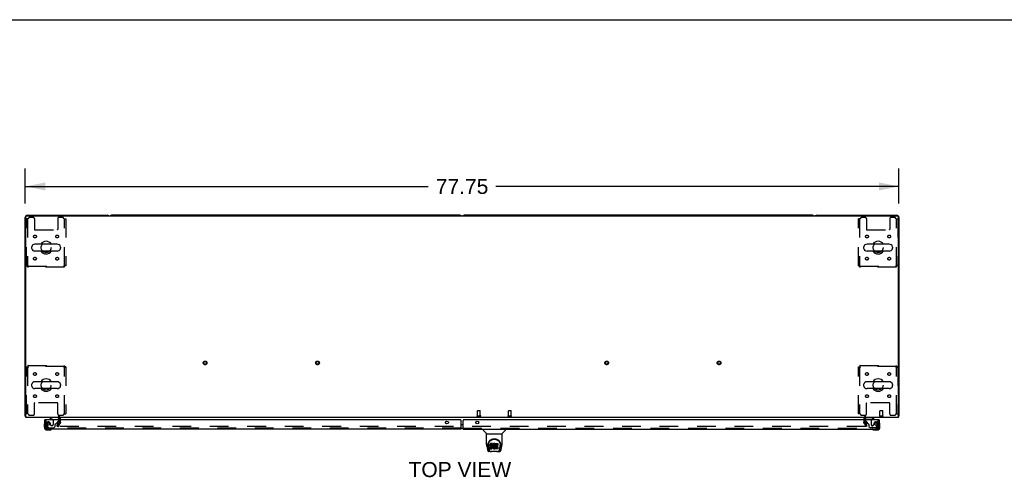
# Model space of a CAD drawing. Header units: inches. Extents: x 0 to 303, y 0 to 196.
# Tile 18 of 25: x 64 to 152, y 155 to 196. Entities that reach past the tile are written whole.
import ezdxf

# ---------------------------------------------------------------- set-up
doc = ezdxf.new("R2010")
doc.units = ezdxf.units.IN
doc.header["$LTSCALE"] = 16.67597
doc.header["$MEASUREMENT"] = 0
doc.linetypes.add('HIDDEN', pattern=[0.2, 0.1, -0.1])
doc.layers.get('0').update_dxf_attribs({"linetype": 'CONTINUOUS'})
for name, color, linetype in [('DEFAULT_2', 8, 'HIDDEN'), ('DIMENSIONS', 7, 'CONTINUOUS'), ('MASTER_DOOR_ASSEMBLY', 7, 'CONTINUOUS'), ('SLAVE_DOOR_ASSEMBLY', 7, 'CONTINUOUS')]:
    doc.layers.add(name, color=color, linetype=linetype)
doc.styles.get("Standard").update_dxf_attribs({"font": 'arial.ttf'})
doc.dimstyles.new('DIMSTYLE_1', dxfattribs={"dimtxt": 1.337645, "dimasz": 1.783526, "dimexe": 0.09, "dimexo": 0.07, "dimgap": 0.0375, "dimtad": 0, "dimtih": 1, "dimtoh": 1, "dimzin": 4, "dimdsep": 46, "dimtxsty": 'Standard', "dimblk": '_FILLED', "dimblk1": '_FILLED', "dimblk2": '_FILLED', "dimcen": 0.09, "dimadec": 3, "dimazin": 1, "dimtfac": 1, "dimtdec": 3, "dimtofl": 0, "dimtmove": 0, "dimatfit": 3, "dimldrblk": '_FILLED', "dimfxl": 0, "dimtolj": 1, "dimtzin": 4, "dimarcsym": 0})

# ---------------------------------------------------------------- blocks, each defined once
blk = doc.blocks.new('_FILLED')
at = {"color": 0, "linetype": 'ByBlock'}
blk.add_solid([(0, 0), (-1, 0.2), (-1, -0.2)], dxfattribs=at)
blk = doc.blocks.new('*D1')
at = {"layer": 'DIMENSIONS', "color": 2, "linetype": 'Continuous'}
for p, q in [((64.474, 179.819), (64.474, 182.939)), ((142.224, 179.819), (142.224, 182.939)), ((64.474, 181.334), (100.343, 181.334)), ((142.224, 181.334), (106.355, 181.334))]:
    blk.add_line(p, q, dxfattribs=at)
at = {"layer": 'DIMENSIONS', "color": 2, "linetype": 'Continuous', "xscale": 1.7835262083, "yscale": 1.7835262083, "zscale": 1.7835262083, "rotation": 180}
blk.add_blockref('_FILLED', (64.474, 181.334), dxfattribs=at)
at = {"layer": 'DIMENSIONS', "color": 2, "linetype": 'Continuous', "xscale": 1.7835262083, "yscale": 1.7835262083, "zscale": 1.7835262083}
blk.add_blockref('_FILLED', (142.224, 181.334), dxfattribs=at)
at = {"layer": 'DIMENSIONS', "color": 2, "linetype": 'Continuous', "insert": (103.349, 182.002), "char_height": 1.3376, "width": 4.6743, "attachment_point": 2, "line_spacing_factor": 0.9}
blk.add_mtext('77.75', dxfattribs=at)

msp = doc.modelspace()

# ---------------------------------------------------------------- linework, layer by layer
at = {"color": 7, "linetype": 'Continuous'}
for p, q in [((0, 196.188), (303.199, 196.188)), ((103.16, 178.759), (72.163, 178.759)), ((134.535, 178.759), (103.538, 178.759)), ((67.315, 176.19), (65.34, 176.19)), ((141.357, 176.19), (139.382, 176.19)), ((65.04, 175.928), (65.04, 175.841)), ((67.315, 175.578), (65.34, 175.578)), ((67.615, 175.928), (67.615, 175.841)), ((139.082, 175.928), (139.082, 175.841)), ((141.357, 175.578), (139.382, 175.578)), ((141.657, 175.928), (141.657, 175.841)), ((67.315, 163.94), (65.34, 163.94)), ((141.357, 163.94), (139.382, 163.94)), ((65.04, 163.678), (65.04, 163.591)), ((67.315, 163.328), (65.34, 163.328)), ((67.615, 163.678), (67.615, 163.591)), ((139.082, 163.678), (139.082, 163.591)), ((141.357, 163.328), (139.382, 163.328)), ((141.657, 163.678), (141.657, 163.591)), ((64.526, 160.863), (64.474, 160.863)), ((64.514, 160.831), (64.526, 160.84)), ((142.172, 160.863), (142.224, 160.863)), ((142.183, 160.831), (142.172, 160.84))]:
    msp.add_line(p, q, dxfattribs=at)
at = {"color": 3, "linetype": 'Continuous'}
for p, q in [((64.663, 178.759), (71.785, 178.759)), ((134.913, 178.759), (142.035, 178.759)), ((64.474, 160.863), (64.474, 178.57)), ((64.526, 160.759), (64.526, 178.647)), ((64.586, 178.707), (142.112, 178.707)), ((142.172, 160.759), (142.172, 178.647)), ((142.224, 178.57), (142.224, 160.863)), ((142.172, 160.759), (64.526, 160.759)), ((67.495, 160.555), (67.495, 160.674)), ((67.495, 160.355), (67.495, 160.437)), ((67.49, 160.339), (67.405, 160.191))]:
    msp.add_line(p, q, dxfattribs=at)
for points in [[(64.497, 160.844), (64.491, 160.847), (64.488, 160.848), (64.485, 160.85), (64.483, 160.851), (64.481, 160.853), (64.479, 160.854), (64.477, 160.856), (64.476, 160.857), (64.475, 160.859), (64.474, 160.861), (64.474, 160.862), (64.474, 160.863)], [(64.514, 160.831), (64.513, 160.833), (64.51, 160.835), (64.508, 160.837), (64.505, 160.839), (64.503, 160.841), (64.5, 160.842), (64.497, 160.844)], [(142.183, 160.831), (142.185, 160.833), (142.187, 160.835), (142.189, 160.837), (142.192, 160.839), (142.195, 160.841), (142.198, 160.842), (142.201, 160.844), (142.207, 160.847)], [(142.207, 160.847), (142.209, 160.848), (142.212, 160.85), (142.214, 160.851), (142.217, 160.853), (142.219, 160.854), (142.22, 160.856), (142.222, 160.857), (142.223, 160.859), (142.223, 160.861), (142.224, 160.862), (142.224, 160.863)]]:
    msp.add_lwpolyline(points, dxfattribs=at)
for centre, radius, start, end in [((64.663, 178.57), 0.189, 90, 180), ((71.785, 178.57), 0.189, 46.48703, 90), ((134.913, 178.57), 0.189, 90, 133.51297), ((142.035, 178.57), 0.189, 0, 90), ((64.586, 178.647), 0.06, 90, 180), ((142.112, 178.647), 0.06, 0, 90), ((64.663, 160.948), 0.189, 218.28062, 223.5127), ((67.41, 160.674), 0.085, 0, 90), ((67.462, 160.355), 0.033, 330, 360), ((139.288, 160.674), 0.085, 90, 180), ((142.035, 160.948), 0.189, 316.4873, 321.71938)]:
    msp.add_arc(centre, radius, start, end, dxfattribs=at)
at = {"color": 7, "linetype": 'Continuous'}
for centre, radius, start, end in [((72.163, 178.57), 0.189, 90, 133.4203), ((103.16, 178.57), 0.189, 46.5797, 90), ((103.538, 178.57), 0.189, 90, 133.4203), ((134.535, 178.57), 0.189, 46.5797, 90), ((65.34, 175.884), 0.306, 90, 164.36966), ((66.328, 175.884), 0.562, 32.95671, 147.04329), ((67.315, 175.884), 0.306, 15.63034, 90), ((139.382, 175.884), 0.306, 90, 164.36966), ((140.37, 175.884), 0.562, 32.95671, 147.04329), ((141.357, 175.884), 0.306, 15.63034, 90), ((65.184, 175.928), 0.144, 164.36966, 180), ((65.184, 175.841), 0.144, 180, 195.63034), ((65.34, 175.884), 0.306, 195.63034, 270), ((66.328, 175.884), 0.562, 212.95602, 327.04398), ((67.315, 175.884), 0.306, 270, 344.36966), ((67.471, 175.928), 0.144, 0, 15.63034), ((67.471, 175.841), 0.144, 344.36966, 360), ((139.226, 175.928), 0.144, 164.36966, 180), ((139.226, 175.841), 0.144, 180, 195.63034), ((139.382, 175.884), 0.306, 195.63034, 270), ((140.37, 175.884), 0.562, 212.95602, 327.04398), ((141.357, 175.884), 0.306, 270, 344.36966), ((141.513, 175.928), 0.144, 0, 15.63034), ((141.513, 175.841), 0.144, 344.36966, 360), ((65.34, 163.634), 0.306, 90, 164.36966), ((66.328, 163.634), 0.562, 32.95671, 147.04329), ((67.315, 163.634), 0.306, 15.63034, 90), ((139.382, 163.634), 0.306, 90, 164.36966), ((140.37, 163.634), 0.562, 32.95671, 147.04329), ((141.357, 163.634), 0.306, 15.63034, 90), ((65.184, 163.678), 0.144, 164.36966, 180), ((65.184, 163.591), 0.144, 180, 195.63034), ((65.34, 163.634), 0.306, 195.63034, 270), ((66.328, 163.634), 0.562, 212.95602, 327.04398), ((67.315, 163.634), 0.306, 270, 344.36966), ((67.471, 163.678), 0.144, 0, 15.63034), ((67.471, 163.591), 0.144, 344.36966, 360), ((139.226, 163.678), 0.144, 164.36966, 180), ((139.226, 163.591), 0.144, 180, 195.63034), ((139.382, 163.634), 0.306, 195.63034, 270), ((140.37, 163.634), 0.562, 212.95602, 327.04398), ((141.357, 163.634), 0.306, 270, 344.36966), ((141.513, 163.678), 0.144, 0, 15.63034), ((141.513, 163.591), 0.144, 344.36966, 360), ((67.462, 160.355), 0.137, 354.36719, 356.25)]:
    msp.add_arc(centre, radius, start, end, dxfattribs=at)
at = {"layer": 'DEFAULT_2', "color": 8, "linetype": 'HIDDEN'}
for p, q in [((64.578, 174.268), (64.578, 178.447)), ((64.745, 178.447), (64.578, 178.447)), ((64.682, 178.447), (64.682, 174.268)), ((65.171, 178.572), (64.87, 178.572)), ((65.296, 178.447), (65.296, 177.502)), ((67.359, 178.447), (67.359, 177.502)), ((67.786, 178.572), (67.484, 178.572)), ((67.911, 178.447), (68.078, 178.447)), ((67.974, 174.268), (67.974, 178.447)), ((68.078, 178.447), (68.078, 174.268)), ((138.787, 178.447), (138.62, 178.447)), ((138.62, 174.268), (138.62, 178.447)), ((138.724, 178.447), (138.724, 174.268)), ((139.213, 178.572), (138.912, 178.572)), ((139.338, 178.447), (139.338, 177.502)), ((141.401, 178.447), (141.401, 177.502)), ((141.828, 178.572), (141.526, 178.572)), ((141.953, 178.447), (142.12, 178.447)), ((142.016, 174.268), (142.016, 178.447)), ((142.12, 178.447), (142.12, 174.268)), ((65.326, 177.472), (67.329, 177.472)), ((139.368, 177.472), (141.371, 177.472)), ((64.578, 174.268), (64.682, 174.268)), ((64.745, 174.301), (64.708, 174.297)), ((64.712, 174.134), (64.712, 174.238)), ((64.712, 174.238), (67.944, 174.238)), ((67.944, 174.134), (64.712, 174.134)), ((64.745, 174.301), (64.731, 174.297)), ((67.911, 174.301), (67.915, 174.264)), ((67.911, 174.301), (67.915, 174.287)), ((67.944, 174.134), (67.944, 174.238)), ((68.078, 174.268), (67.974, 174.268)), ((138.62, 174.268), (138.724, 174.268)), ((138.787, 174.301), (138.75, 174.297)), ((138.754, 174.238), (141.986, 174.238)), ((138.754, 174.134), (138.754, 174.238)), ((141.986, 174.134), (138.754, 174.134)), ((138.787, 174.301), (138.773, 174.297)), ((141.953, 174.301), (141.957, 174.287)), ((141.953, 174.301), (141.957, 174.264)), ((141.986, 174.134), (141.986, 174.238)), ((142.12, 174.268), (142.016, 174.268)), ((64.578, 161.072), (64.578, 165.25)), ((64.578, 165.25), (64.682, 165.25)), ((64.682, 165.25), (64.682, 161.072)), ((64.712, 165.384), (64.712, 165.28)), ((64.712, 165.384), (67.944, 165.384)), ((67.944, 165.28), (64.712, 165.28)), ((64.745, 165.217), (64.74, 165.255)), ((64.745, 165.217), (64.74, 165.231)), ((67.911, 165.217), (67.925, 165.222)), ((67.911, 165.217), (67.948, 165.222)), ((67.944, 165.384), (67.944, 165.28)), ((67.974, 161.072), (67.974, 165.25)), ((68.078, 165.25), (67.974, 165.25)), ((68.078, 165.25), (68.078, 161.072)), ((138.62, 165.25), (138.724, 165.25)), ((138.62, 161.072), (138.62, 165.25)), ((138.724, 165.25), (138.724, 161.072)), ((138.754, 165.384), (141.986, 165.384)), ((138.754, 165.384), (138.754, 165.28)), ((141.986, 165.28), (138.754, 165.28)), ((138.787, 165.217), (138.782, 165.255)), ((138.787, 165.217), (138.782, 165.231)), ((141.953, 165.217), (141.99, 165.222)), ((141.953, 165.217), (141.967, 165.222)), ((141.986, 165.384), (141.986, 165.28)), ((142.12, 165.25), (142.016, 165.25)), ((142.016, 161.072), (142.016, 165.25)), ((142.12, 165.25), (142.12, 161.072)), ((65.296, 161.072), (65.296, 162.017)), ((67.329, 162.047), (65.326, 162.047)), ((67.359, 161.072), (67.359, 162.017)), ((104.714, 160.906), (104.714, 161.353)), ((104.724, 161.363), (104.952, 161.363)), ((104.962, 160.906), (104.962, 161.353)), ((107.464, 160.906), (107.464, 161.353)), ((107.474, 161.363), (107.702, 161.363)), ((107.712, 160.906), (107.712, 161.353)), ((139.338, 161.072), (139.338, 162.017)), ((141.371, 162.047), (139.368, 162.047)), ((140.537, 160.906), (140.537, 161.353)), ((140.547, 161.363), (140.775, 161.363)), ((140.785, 160.906), (140.785, 161.353)), ((141.401, 161.072), (141.401, 162.017)), ((64.745, 161.072), (64.578, 161.072)), ((64.87, 160.947), (65.171, 160.947)), ((67.484, 160.947), (67.786, 160.947)), ((67.495, 160.437), (67.495, 160.555)), ((67.599, 160.355), (67.599, 160.674)), ((67.911, 161.072), (68.078, 161.072)), ((104.696, 160.906), (104.98, 160.906)), ((104.696, 160.863), (104.98, 160.863)), ((107.446, 160.906), (107.73, 160.906)), ((107.446, 160.863), (107.73, 160.863)), ((138.787, 161.072), (138.62, 161.072)), ((138.912, 160.947), (139.213, 160.947)), ((139.099, 160.674), (139.099, 160.355)), ((139.203, 160.674), (139.203, 160.355)), ((140.519, 160.906), (140.803, 160.906)), ((140.519, 160.863), (140.803, 160.863)), ((141.526, 160.947), (141.828, 160.947)), ((141.953, 161.072), (142.12, 161.072)), ((67.294, 159.999), (67.405, 160.191)), ((67.294, 159.999), (67.384, 159.947)), ((67.58, 160.287), (67.384, 159.947)), ((139.267, 159.947), (67.43, 159.947)), ((139.313, 159.947), (139.117, 160.287)), ((139.403, 159.999), (139.207, 160.339)), ((139.403, 159.999), (139.313, 159.947))]:
    msp.add_line(p, q, dxfattribs=at)
for points in [[(64.708, 174.297), (64.69, 174.294), (64.672, 174.292), (64.656, 174.29), (64.641, 174.287), (64.627, 174.285), (64.614, 174.283), (64.603, 174.28), (64.594, 174.278), (64.587, 174.276), (64.582, 174.273), (64.579, 174.271), (64.578, 174.268)], [(64.731, 174.297), (64.724, 174.294), (64.717, 174.292), (64.711, 174.29), (64.705, 174.287), (64.7, 174.285), (64.695, 174.283), (64.691, 174.28), (64.688, 174.278), (64.685, 174.276), (64.683, 174.273), (64.682, 174.271), (64.682, 174.268)], [(64.712, 174.134), (64.714, 174.136), (64.716, 174.139), (64.719, 174.144), (64.721, 174.151), (64.723, 174.16), (64.726, 174.171), (64.728, 174.183), (64.731, 174.197), (64.733, 174.213), (64.735, 174.229), (64.738, 174.246), (64.74, 174.264), (64.745, 174.301)], [(64.712, 174.238), (64.714, 174.239), (64.716, 174.24), (64.719, 174.242), (64.721, 174.245), (64.723, 174.248), (64.726, 174.252), (64.728, 174.257), (64.731, 174.262), (64.733, 174.268), (64.735, 174.274), (64.738, 174.281), (64.74, 174.287), (64.745, 174.301)], [(67.974, 174.268), (67.973, 174.271), (67.972, 174.273), (67.97, 174.276), (67.967, 174.278), (67.964, 174.28), (67.96, 174.283), (67.955, 174.285), (67.95, 174.287), (67.944, 174.29), (67.938, 174.292), (67.932, 174.294), (67.925, 174.297), (67.911, 174.301)], [(68.078, 174.268), (68.077, 174.271), (68.074, 174.273), (68.068, 174.276), (68.061, 174.278), (68.052, 174.28), (68.041, 174.283), (68.029, 174.285), (68.015, 174.287), (68, 174.29), (67.983, 174.292), (67.966, 174.294), (67.948, 174.297), (67.911, 174.301)], [(67.915, 174.287), (67.918, 174.281), (67.92, 174.274), (67.922, 174.268), (67.925, 174.262), (67.927, 174.257), (67.93, 174.252), (67.932, 174.248), (67.934, 174.245), (67.937, 174.242), (67.939, 174.24), (67.941, 174.239), (67.944, 174.238)], [(67.915, 174.264), (67.918, 174.246), (67.92, 174.229), (67.922, 174.213), (67.925, 174.197), (67.927, 174.183), (67.93, 174.171), (67.932, 174.16), (67.934, 174.151), (67.937, 174.144), (67.939, 174.139), (67.941, 174.136), (67.944, 174.134)], [(138.75, 174.297), (138.732, 174.294), (138.714, 174.292), (138.698, 174.29), (138.683, 174.287), (138.669, 174.285), (138.656, 174.283), (138.645, 174.28), (138.636, 174.278), (138.629, 174.276), (138.624, 174.273), (138.621, 174.271), (138.62, 174.268)], [(138.773, 174.297), (138.766, 174.294), (138.759, 174.292), (138.753, 174.29), (138.747, 174.287), (138.742, 174.285), (138.737, 174.283), (138.733, 174.28), (138.73, 174.278), (138.727, 174.276), (138.725, 174.273), (138.724, 174.271), (138.724, 174.268)], [(138.754, 174.238), (138.756, 174.239), (138.758, 174.24), (138.761, 174.242), (138.763, 174.245), (138.765, 174.248), (138.768, 174.252), (138.77, 174.257), (138.773, 174.262), (138.775, 174.268), (138.777, 174.274), (138.78, 174.281), (138.782, 174.287), (138.787, 174.301)], [(138.754, 174.134), (138.756, 174.136), (138.758, 174.139), (138.761, 174.144), (138.763, 174.151), (138.765, 174.16), (138.768, 174.171), (138.77, 174.183), (138.773, 174.197), (138.775, 174.213), (138.777, 174.229), (138.78, 174.246), (138.782, 174.264), (138.787, 174.301)], [(142.12, 174.268), (142.119, 174.271), (142.116, 174.273), (142.11, 174.276), (142.103, 174.278), (142.094, 174.28), (142.083, 174.283), (142.071, 174.285), (142.057, 174.287), (142.042, 174.29), (142.025, 174.292), (142.008, 174.294), (141.99, 174.297), (141.953, 174.301)], [(142.016, 174.268), (142.015, 174.271), (142.014, 174.273), (142.012, 174.276), (142.009, 174.278), (142.006, 174.28), (142.002, 174.283), (141.997, 174.285), (141.992, 174.287), (141.986, 174.29), (141.98, 174.292), (141.974, 174.294), (141.967, 174.297), (141.953, 174.301)], [(141.957, 174.287), (141.96, 174.281), (141.962, 174.274), (141.964, 174.268), (141.967, 174.262), (141.969, 174.257), (141.972, 174.252), (141.974, 174.248), (141.976, 174.245), (141.979, 174.242), (141.981, 174.24), (141.983, 174.239), (141.986, 174.238)], [(141.957, 174.264), (141.96, 174.246), (141.962, 174.229), (141.964, 174.213), (141.967, 174.197), (141.969, 174.183), (141.972, 174.171), (141.974, 174.16), (141.976, 174.151), (141.979, 174.144), (141.981, 174.139), (141.983, 174.136), (141.986, 174.134)], [(64.578, 165.25), (64.579, 165.248), (64.582, 165.246), (64.587, 165.243), (64.594, 165.241), (64.603, 165.239), (64.614, 165.236), (64.627, 165.234), (64.641, 165.232), (64.656, 165.229), (64.672, 165.227), (64.69, 165.225), (64.708, 165.222), (64.745, 165.217)], [(64.682, 165.25), (64.682, 165.248), (64.683, 165.246), (64.685, 165.243), (64.688, 165.241), (64.691, 165.239), (64.695, 165.236), (64.7, 165.234), (64.705, 165.232), (64.711, 165.229), (64.717, 165.227), (64.724, 165.225), (64.731, 165.222), (64.745, 165.217)], [(64.74, 165.255), (64.738, 165.273), (64.735, 165.29), (64.733, 165.306), (64.731, 165.322), (64.728, 165.336), (64.726, 165.348), (64.723, 165.359), (64.721, 165.368), (64.719, 165.375), (64.716, 165.38), (64.714, 165.383), (64.712, 165.384)], [(64.74, 165.231), (64.738, 165.238), (64.735, 165.245), (64.733, 165.251), (64.731, 165.257), (64.728, 165.262), (64.726, 165.267), (64.723, 165.271), (64.721, 165.274), (64.719, 165.277), (64.716, 165.279), (64.714, 165.28), (64.712, 165.28)], [(67.944, 165.384), (67.941, 165.383), (67.939, 165.38), (67.937, 165.375), (67.934, 165.368), (67.932, 165.359), (67.93, 165.348), (67.927, 165.336), (67.925, 165.322), (67.922, 165.306), (67.92, 165.29), (67.918, 165.273), (67.915, 165.255), (67.911, 165.217)], [(67.944, 165.28), (67.941, 165.28), (67.939, 165.279), (67.937, 165.277), (67.934, 165.274), (67.932, 165.271), (67.93, 165.267), (67.927, 165.262), (67.925, 165.257), (67.922, 165.251), (67.92, 165.245), (67.918, 165.238), (67.915, 165.231), (67.911, 165.217)], [(67.925, 165.222), (67.932, 165.225), (67.938, 165.227), (67.944, 165.229), (67.95, 165.232), (67.955, 165.234), (67.96, 165.236), (67.964, 165.239), (67.967, 165.241), (67.97, 165.243), (67.972, 165.246), (67.973, 165.248), (67.974, 165.25)], [(67.948, 165.222), (67.966, 165.225), (67.983, 165.227), (68, 165.229), (68.015, 165.232), (68.029, 165.234), (68.041, 165.236), (68.052, 165.239), (68.061, 165.241), (68.068, 165.243), (68.074, 165.246), (68.077, 165.248), (68.078, 165.25)], [(138.62, 165.25), (138.621, 165.248), (138.624, 165.246), (138.629, 165.243), (138.636, 165.241), (138.645, 165.239), (138.656, 165.236), (138.669, 165.234), (138.683, 165.232), (138.698, 165.229), (138.714, 165.227), (138.732, 165.225), (138.75, 165.222), (138.787, 165.217)], [(138.724, 165.25), (138.724, 165.248), (138.725, 165.246), (138.727, 165.243), (138.73, 165.241), (138.733, 165.239), (138.737, 165.236), (138.742, 165.234), (138.747, 165.232), (138.753, 165.229), (138.759, 165.227), (138.766, 165.225), (138.773, 165.222), (138.787, 165.217)], [(138.782, 165.255), (138.78, 165.273), (138.777, 165.29), (138.775, 165.306), (138.773, 165.322), (138.77, 165.336), (138.768, 165.348), (138.765, 165.359), (138.763, 165.368), (138.761, 165.375), (138.758, 165.38), (138.756, 165.383), (138.754, 165.384)], [(138.782, 165.231), (138.78, 165.238), (138.777, 165.245), (138.775, 165.251), (138.773, 165.257), (138.77, 165.262), (138.768, 165.267), (138.765, 165.271), (138.763, 165.274), (138.761, 165.277), (138.758, 165.279), (138.756, 165.28), (138.754, 165.28)], [(141.986, 165.384), (141.983, 165.383), (141.981, 165.38), (141.979, 165.375), (141.976, 165.368), (141.974, 165.359), (141.972, 165.348), (141.969, 165.336), (141.967, 165.322), (141.964, 165.306), (141.962, 165.29), (141.96, 165.273), (141.957, 165.255), (141.953, 165.217)], [(141.986, 165.28), (141.983, 165.28), (141.981, 165.279), (141.979, 165.277), (141.976, 165.274), (141.974, 165.271), (141.972, 165.267), (141.969, 165.262), (141.967, 165.257), (141.964, 165.251), (141.962, 165.245), (141.96, 165.238), (141.957, 165.231), (141.953, 165.217)], [(141.967, 165.222), (141.974, 165.225), (141.98, 165.227), (141.986, 165.229), (141.992, 165.232), (141.997, 165.234), (142.002, 165.236), (142.006, 165.239), (142.009, 165.241), (142.012, 165.243), (142.014, 165.246), (142.015, 165.248), (142.016, 165.25)], [(141.99, 165.222), (142.008, 165.225), (142.025, 165.227), (142.042, 165.229), (142.057, 165.232), (142.071, 165.234), (142.083, 165.236), (142.094, 165.239), (142.103, 165.241), (142.11, 165.243), (142.116, 165.246), (142.119, 165.248), (142.12, 165.25)], [(67.412, 159.972), (67.411, 159.97), (67.411, 159.968), (67.41, 159.966), (67.41, 159.964), (67.41, 159.964)], [(67.41, 159.964), (67.41, 159.963), (67.411, 159.961), (67.411, 159.959), (67.412, 159.957), (67.413, 159.955), (67.415, 159.954), (67.416, 159.952), (67.418, 159.951), (67.42, 159.95), (67.422, 159.949), (67.424, 159.948)], [(67.43, 159.947), (67.428, 159.947), (67.426, 159.947), (67.424, 159.948)], [(139.287, 159.964), (139.287, 159.963), (139.287, 159.961), (139.286, 159.959), (139.285, 159.957), (139.284, 159.955), (139.283, 159.954), (139.281, 159.952), (139.28, 159.951), (139.278, 159.95), (139.276, 159.949), (139.274, 159.948), (139.272, 159.947), (139.269, 159.947), (139.267, 159.947)], [(139.285, 159.972), (139.286, 159.97), (139.287, 159.968), (139.287, 159.966), (139.287, 159.964), (139.287, 159.964)]]:
    msp.add_lwpolyline(points, dxfattribs=at)
for centre, radius in [((65.338, 176.874), 0.125), ((67.317, 176.874), 0.125), ((139.38, 176.874), 0.125), ((141.359, 176.874), 0.125), ((66.328, 175.884), 0.438), ((140.37, 175.884), 0.438), ((65.338, 174.895), 0.125), ((67.317, 174.895), 0.125), ((139.38, 174.895), 0.125), ((141.359, 174.895), 0.125), ((80.481, 165.613), 0.164), ((80.481, 165.613), 0.124), ((90.481, 165.613), 0.164), ((90.481, 165.613), 0.124), ((116.217, 165.613), 0.164), ((116.217, 165.613), 0.124), ((126.217, 165.613), 0.164), ((126.217, 165.613), 0.124), ((65.338, 164.624), 0.125), ((67.317, 164.624), 0.125), ((139.38, 164.624), 0.125), ((141.359, 164.624), 0.125), ((66.328, 163.634), 0.438), ((140.37, 163.634), 0.438), ((65.338, 162.645), 0.125), ((67.317, 162.645), 0.125), ((139.38, 162.645), 0.125), ((141.359, 162.645), 0.125)]:
    msp.add_circle(centre, radius, dxfattribs=at)
for centre, radius, start, end in [((64.87, 178.447), 0.125, 90, 180), ((65.171, 178.447), 0.125, 0, 90), ((67.484, 178.447), 0.125, 90, 180), ((67.786, 178.447), 0.125, 0, 90), ((138.912, 178.447), 0.125, 90, 180), ((139.213, 178.447), 0.125, 0, 90), ((141.526, 178.447), 0.125, 90, 180), ((141.828, 178.447), 0.125, 0, 90), ((65.326, 177.502), 0.03, 180, 270), ((67.329, 177.502), 0.03, 270, 360), ((139.368, 177.502), 0.03, 180, 270), ((141.371, 177.502), 0.03, 270, 360), ((65.326, 162.017), 0.03, 90, 180), ((67.329, 162.017), 0.03, 0, 90), ((104.724, 161.353), 0.01, 90, 180), ((104.952, 161.353), 0.01, 0, 90), ((107.474, 161.353), 0.01, 90, 180), ((107.702, 161.353), 0.01, 0, 90), ((139.368, 162.017), 0.03, 90, 180), ((140.547, 161.353), 0.01, 90, 180), ((140.775, 161.353), 0.01, 0, 90), ((141.371, 162.017), 0.03, 0, 90), ((64.87, 161.072), 0.125, 180, 270), ((65.171, 161.072), 0.125, 270, 360), ((67.484, 161.072), 0.125, 180, 270), ((67.41, 160.674), 0.189, 0, 90), ((67.462, 160.355), 0.137, 356.25, 360), ((67.786, 161.072), 0.125, 270, 360), ((104.696, 160.885), 0.0215, 90, 270), ((104.98, 160.885), 0.0215, 270, 90), ((107.446, 160.885), 0.0215, 90, 270), ((107.73, 160.885), 0.0215, 270, 90), ((138.912, 161.072), 0.125, 180, 270), ((139.288, 160.674), 0.189, 90, 180), ((139.236, 160.355), 0.137, 180, 210), ((139.236, 160.355), 0.033, 180, 210), ((139.213, 161.072), 0.125, 270, 360), ((140.519, 160.885), 0.0215, 90, 270), ((140.803, 160.885), 0.0215, 270, 90), ((141.526, 161.072), 0.125, 180, 270), ((141.828, 161.072), 0.125, 270, 360), ((67.462, 160.355), 0.137, 330, 354.36719)]:
    msp.add_arc(centre, radius, start, end, dxfattribs=at)
at = {"layer": 'MASTER_DOOR_ASSEMBLY', "color": 3, "linetype": 'Continuous'}
for p, q in [((103.442, 159.701), (103.442, 160.493)), ((140.454, 160.555), (103.505, 160.555)), ((140.474, 160.555), (140.474, 159.948)), ((103.442, 159.701), (140.227, 159.701))]:
    msp.add_line(p, q, dxfattribs=at)
at = {"layer": 'MASTER_DOOR_ASSEMBLY', "color": 7, "linetype": 'Continuous'}
for p, q in [((139.245, 160.555), (139.245, 160.602)), ((139.355, 160.329), (139.274, 160.409)), ((139.794, 160.582), (140.032, 160.72)), ((140.032, 160.759), (140.032, 160.72)), ((140.454, 160.555), (140.474, 160.555)), ((103.352, 160.125), (103.442, 160.125)), ((103.352, 159.805), (103.442, 159.805)), ((105.21, 159.701), (105.21, 159.639)), ((105.519, 159.314), (105.221, 159.611)), ((106.908, 159.314), (107.206, 159.611)), ((107.217, 159.701), (107.217, 159.639)), ((139.976, 159.644), (140.014, 159.641)), ((140.014, 159.641), (140.271, 159.641)), ((140.227, 159.701), (140.271, 159.701)), ((140.534, 160.161), (140.531, 160.199)), ((140.534, 159.904), (140.534, 160.161)), ((105.524, 159.308), (106.902, 159.308)), ((105.524, 158.336), (105.524, 159.308)), ((106.902, 158.336), (106.902, 159.308)), ((105.54, 158.193), (105.605, 157.888)), ((105.643, 158.281), (105.643, 158.281)), ((105.65, 158.368), (105.649, 158.304)), ((105.712, 157.915), (105.659, 158.186)), ((105.687, 158.294), (105.687, 158.271)), ((105.696, 158.173), (105.753, 157.88)), ((105.849, 157.733), (105.729, 157.733)), ((105.729, 157.733), (105.729, 157.733)), ((105.771, 157.812), (105.763, 157.812)), ((105.769, 157.816), (105.772, 157.806)), ((105.773, 157.805), (105.772, 157.806)), ((105.815, 157.733), (105.814, 157.733)), ((105.829, 158.339), (105.827, 158.316)), ((105.827, 158.249), (105.827, 158.316)), ((105.829, 158.273), (105.827, 158.249)), ((105.827, 158.249), (105.828, 158.225)), ((105.828, 158.225), (105.832, 158.202)), ((105.834, 158.363), (105.829, 158.339)), ((105.829, 158.273), (105.829, 158.339)), ((105.834, 158.296), (105.829, 158.273)), ((105.83, 157.963), (105.83, 158.105)), ((105.832, 158.202), (105.84, 158.179)), ((105.844, 158.385), (105.834, 158.363)), ((105.834, 158.296), (105.834, 158.363)), ((105.844, 158.318), (105.834, 158.296)), ((105.894, 158.11), (105.834, 158.109)), ((105.834, 158.042), (105.834, 158.109)), ((105.894, 158.043), (105.834, 158.042)), ((105.835, 157.958), (105.979, 157.958)), ((105.84, 158.179), (105.853, 158.159)), ((105.857, 158.405), (105.844, 158.385)), ((105.844, 158.318), (105.844, 158.385)), ((105.857, 158.338), (105.844, 158.318)), ((105.849, 157.733), (105.956, 157.733)), ((105.853, 158.159), (105.87, 158.142)), ((105.866, 158.413), (105.857, 158.405)), ((105.857, 158.338), (105.857, 158.405)), ((105.866, 158.346), (105.857, 158.338)), ((105.875, 158.419), (105.866, 158.413)), ((105.866, 158.346), (105.866, 158.413)), ((105.875, 158.353), (105.866, 158.346)), ((105.87, 158.142), (105.889, 158.129)), ((105.897, 158.429), (105.875, 158.419)), ((105.875, 158.353), (105.875, 158.419)), ((105.897, 158.362), (105.875, 158.353)), ((105.889, 158.129), (105.901, 158.124)), ((105.954, 158.11), (105.894, 158.11)), ((105.894, 158.043), (105.894, 158.11)), ((105.954, 158.043), (105.894, 158.043)), ((105.92, 158.437), (105.897, 158.429)), ((105.897, 158.362), (105.897, 158.429)), ((105.92, 158.37), (105.897, 158.362)), ((105.898, 158.237), (105.899, 158.252)), ((105.899, 158.23), (105.898, 158.237)), ((105.899, 158.252), (105.901, 158.267)), ((105.899, 158.23), (105.899, 158.252)), ((105.901, 158.223), (105.899, 158.23)), ((105.901, 158.267), (105.904, 158.274)), ((105.901, 158.223), (105.901, 158.267)), ((105.906, 158.217), (105.901, 158.223)), ((105.901, 158.124), (105.912, 158.122)), ((105.904, 158.274), (105.91, 158.279)), ((105.906, 158.217), (105.906, 158.275)), ((105.912, 158.212), (105.906, 158.217)), ((105.91, 158.279), (105.924, 158.283)), ((105.926, 158.275), (105.912, 158.279)), ((105.912, 158.279), (105.912, 158.279)), ((105.912, 158.212), (105.912, 158.279)), ((105.926, 158.208), (105.912, 158.212)), ((105.912, 158.122), (105.96, 158.122)), ((106.06, 158.437), (105.92, 158.437)), ((105.92, 158.37), (105.92, 158.437)), ((106.06, 158.37), (105.92, 158.37)), ((105.924, 158.283), (105.939, 158.284)), ((105.951, 158.276), (105.926, 158.275)), ((105.926, 158.208), (105.926, 158.275)), ((105.951, 158.209), (105.926, 158.208)), ((105.939, 158.284), (106.052, 158.284)), ((105.974, 158.274), (105.951, 158.276)), ((105.951, 158.209), (105.951, 158.276)), ((105.974, 158.208), (105.951, 158.209)), ((105.97, 158.111), (105.954, 158.11)), ((105.954, 158.043), (105.954, 158.11)), ((105.97, 158.044), (105.954, 158.043)), ((105.975, 157.713), (105.955, 157.734)), ((105.96, 158.122), (105.967, 158.121)), ((105.967, 158.121), (105.974, 158.119)), ((105.976, 158.115), (105.97, 158.111)), ((105.97, 158.044), (105.97, 158.111)), ((105.976, 158.048), (105.97, 158.044)), ((105.998, 158.269), (105.974, 158.274)), ((105.974, 158.208), (105.974, 158.274)), ((105.998, 158.203), (105.974, 158.208)), ((105.974, 158.119), (105.98, 158.114)), ((105.978, 158.116), (105.976, 158.115)), ((105.976, 158.048), (105.976, 158.115)), ((105.982, 158.053), (105.976, 158.048)), ((105.979, 157.958), (105.991, 157.96)), ((105.98, 158.114), (105.985, 158.108)), ((105.982, 158.053), (105.982, 158.113)), ((105.991, 158.065), (105.982, 158.053)), ((105.985, 158.108), (105.992, 158.095)), ((105.991, 158.065), (105.991, 158.097)), ((105.993, 158.072), (105.991, 158.065)), ((105.991, 157.96), (106.002, 157.964)), ((105.992, 158.095), (105.994, 158.08)), ((105.993, 158.072), (105.993, 158.084)), ((105.994, 158.08), (105.993, 158.072)), ((106.009, 158.264), (105.998, 158.269)), ((105.998, 158.203), (105.998, 158.269)), ((106.009, 158.198), (105.998, 158.203)), ((106.002, 157.964), (106.022, 157.978)), ((106.019, 158.258), (106.009, 158.264)), ((106.009, 158.198), (106.009, 158.264)), ((106.019, 158.191), (106.009, 158.198)), ((106.036, 158.241), (106.019, 158.258)), ((106.019, 158.191), (106.019, 158.258)), ((106.036, 158.174), (106.019, 158.191)), ((106.022, 157.978), (106.039, 157.995)), ((106.049, 158.221), (106.036, 158.241)), ((106.036, 158.174), (106.036, 158.241)), ((106.049, 158.154), (106.036, 158.174)), ((106.039, 157.995), (106.045, 158.005)), ((106.045, 158.005), (106.051, 158.015)), ((106.058, 158.199), (106.049, 158.221)), ((106.049, 158.154), (106.049, 158.221)), ((106.058, 158.132), (106.049, 158.154)), ((106.051, 158.015), (106.059, 158.038)), ((106.052, 158.284), (106.058, 158.285)), ((106.058, 158.285), (106.06, 158.29)), ((106.06, 158.195), (106.058, 158.199)), ((106.058, 158.132), (106.058, 158.199)), ((106.065, 158.109), (106.058, 158.132)), ((106.059, 158.038), (106.066, 158.061)), ((106.062, 158.394), (106.06, 158.437)), ((106.06, 158.37), (106.06, 158.437)), ((106.062, 158.327), (106.06, 158.37)), ((106.06, 158.29), (106.061, 158.303)), ((106.064, 158.273), (106.06, 158.228)), ((106.06, 158.161), (106.06, 158.228)), ((106.064, 158.206), (106.06, 158.161)), ((106.06, 158.161), (106.06, 158.139)), ((106.06, 158.139), (106.064, 158.117)), ((106.061, 158.303), (106.062, 158.327)), ((106.062, 158.327), (106.062, 158.394)), ((106.068, 158.294), (106.064, 158.273)), ((106.064, 158.206), (106.064, 158.273)), ((106.068, 158.228), (106.064, 158.206)), ((106.064, 158.117), (106.068, 158.095)), ((106.067, 158.085), (106.065, 158.109)), ((106.066, 158.061), (106.067, 158.085)), ((106.067, 158.085), (106.067, 158.099)), ((106.074, 158.316), (106.068, 158.294)), ((106.068, 158.228), (106.068, 158.294)), ((106.074, 158.249), (106.068, 158.228)), ((106.068, 158.095), (106.075, 158.074)), ((106.083, 158.336), (106.074, 158.316)), ((106.074, 158.249), (106.074, 158.316)), ((106.083, 158.27), (106.074, 158.249)), ((106.075, 158.074), (106.096, 158.035)), ((106.094, 158.356), (106.083, 158.336)), ((106.083, 158.27), (106.083, 158.336)), ((106.094, 158.289), (106.083, 158.27)), ((106.107, 158.374), (106.094, 158.356)), ((106.094, 158.289), (106.094, 158.356)), ((106.107, 158.307), (106.094, 158.289)), ((106.096, 158.035), (106.109, 158.016)), ((106.121, 158.391), (106.107, 158.374)), ((106.107, 158.307), (106.107, 158.374)), ((106.121, 158.324), (106.107, 158.307)), ((106.109, 158.016), (106.124, 158)), ((106.138, 158.406), (106.121, 158.391)), ((106.121, 158.324), (106.121, 158.391)), ((106.138, 158.339), (106.121, 158.324)), ((106.124, 158), (106.14, 157.985)), ((106.13, 158.177), (106.129, 158.15)), ((106.129, 158.15), (106.13, 158.137)), ((106.133, 158.204), (106.13, 158.177)), ((106.13, 158.137), (106.13, 158.177)), ((106.13, 158.137), (106.133, 158.124)), ((106.132, 158.196), (106.133, 158.191)), ((106.137, 158.216), (106.133, 158.204)), ((106.133, 158.191), (106.144, 158.166)), ((106.133, 158.124), (106.133, 158.191)), ((106.133, 158.124), (106.144, 158.099)), ((106.142, 158.228), (106.137, 158.216)), ((106.156, 158.419), (106.138, 158.406)), ((106.138, 158.339), (106.138, 158.406)), ((106.156, 158.352), (106.138, 158.339)), ((106.14, 157.985), (106.158, 157.971)), ((106.157, 158.251), (106.142, 158.228)), ((106.144, 158.166), (106.157, 158.143)), ((106.144, 158.099), (106.144, 158.166)), ((106.144, 158.099), (106.157, 158.076)), ((106.176, 158.428), (106.156, 158.419)), ((106.156, 158.352), (106.156, 158.419)), ((106.176, 158.361), (106.156, 158.352)), ((106.165, 158.262), (106.157, 158.251)), ((106.157, 158.143), (106.166, 158.133)), ((106.157, 158.076), (106.157, 158.143)), ((106.157, 158.076), (106.166, 158.066)), ((106.158, 157.971), (106.168, 157.966)), ((106.176, 158.269), (106.165, 158.262)), ((106.166, 158.133), (106.176, 158.124)), ((106.166, 158.066), (106.166, 158.133)), ((106.166, 158.066), (106.176, 158.057)), ((106.168, 157.966), (106.178, 157.962)), ((106.198, 158.433), (106.176, 158.428)), ((106.176, 158.361), (106.176, 158.428)), ((106.198, 158.366), (106.176, 158.361)), ((106.201, 158.28), (106.176, 158.269)), ((106.176, 158.124), (106.187, 158.117)), ((106.176, 158.057), (106.176, 158.124)), ((106.176, 158.057), (106.187, 158.05)), ((106.178, 157.962), (106.2, 157.957)), ((106.187, 158.117), (106.199, 158.112)), ((106.187, 158.05), (106.187, 158.117)), ((106.187, 158.05), (106.199, 158.045)), ((106.22, 158.435), (106.198, 158.433)), ((106.198, 158.366), (106.198, 158.433)), ((106.22, 158.368), (106.198, 158.366)), ((106.199, 158.112), (106.212, 158.109)), ((106.199, 158.045), (106.199, 158.112)), ((106.199, 158.045), (106.212, 158.043)), ((106.2, 157.957), (106.222, 157.954)), ((106.213, 158.283), (106.201, 158.28)), ((106.212, 158.109), (106.226, 158.109)), ((106.212, 158.043), (106.212, 158.109)), ((106.212, 158.043), (106.226, 158.042)), ((106.227, 158.283), (106.213, 158.283)), ((106.22, 158.435), (106.243, 158.435)), ((106.22, 158.368), (106.22, 158.435)), ((106.243, 158.368), (106.22, 158.368)), ((106.222, 157.954), (106.244, 157.957)), ((106.226, 158.109), (106.239, 158.111)), ((106.226, 158.042), (106.226, 158.109)), ((106.226, 158.042), (106.239, 158.044)), ((106.24, 158.28), (106.227, 158.283)), ((106.239, 158.111), (106.252, 158.115)), ((106.239, 158.044), (106.239, 158.111)), ((106.239, 158.044), (106.252, 158.048)), ((106.252, 158.275), (106.24, 158.28)), ((106.254, 158.433), (106.243, 158.435)), ((106.243, 158.368), (106.243, 158.435)), ((106.254, 158.366), (106.243, 158.368)), ((106.244, 157.957), (106.265, 157.964)), ((106.252, 158.115), (106.264, 158.12)), ((106.252, 158.048), (106.252, 158.115)), ((106.252, 158.048), (106.264, 158.054)), ((106.264, 158.43), (106.254, 158.433)), ((106.254, 158.366), (106.254, 158.433)), ((106.264, 158.363), (106.254, 158.366)), ((106.284, 158.346), (106.258, 158.277)), ((106.283, 158.418), (106.264, 158.43)), ((106.264, 158.363), (106.264, 158.43)), ((106.283, 158.351), (106.264, 158.363)), ((106.264, 158.12), (106.275, 158.128)), ((106.264, 158.054), (106.264, 158.12)), ((106.264, 158.054), (106.275, 158.061)), ((106.265, 157.964), (106.284, 157.976)), ((106.275, 158.128), (106.275, 158.061)), ((106.281, 158.127), (106.293, 158.109)), ((106.281, 158.06), (106.293, 158.042)), ((106.283, 158.418), (106.283, 158.351)), ((106.284, 157.976), (106.285, 157.976)), ((106.285, 158.414), (106.285, 158.351)), ((106.295, 157.976), (106.285, 157.976)), ((106.293, 158.434), (106.53, 158.434)), ((106.293, 158.042), (106.293, 158.434)), ((106.293, 158.368), (106.53, 158.368)), ((106.295, 157.963), (106.295, 157.976)), ((106.531, 157.958), (106.3, 157.958)), ((106.363, 158.28), (106.363, 158.212)), ((106.365, 158.121), (106.365, 158.044)), ((106.53, 158.284), (106.368, 158.284)), ((106.368, 158.275), (106.499, 158.275)), ((106.368, 158.208), (106.499, 158.208)), ((106.499, 158.126), (106.369, 158.126)), ((106.369, 158.106), (106.531, 158.106)), ((106.369, 158.039), (106.531, 158.039)), ((106.452, 157.713), (106.472, 157.734)), ((106.471, 157.733), (106.698, 157.733)), ((106.504, 158.27), (106.504, 158.13)), ((106.535, 158.43), (106.535, 158.289)), ((106.535, 158.102), (106.535, 157.963)), ((106.613, 157.733), (106.612, 157.733)), ((106.654, 157.806), (106.658, 157.816)), ((106.654, 157.805), (106.654, 157.806)), ((106.664, 157.812), (106.656, 157.812)), ((106.674, 157.88), (106.731, 158.17)), ((106.715, 157.915), (106.768, 158.186)), ((106.731, 158.17), (106.731, 158.174)), ((106.777, 158.368), (106.778, 158.304)), ((106.784, 158.281), (106.784, 158.281)), ((106.822, 157.888), (106.887, 158.193)), ((106.452, 157.713), (105.975, 157.713))]:
    msp.add_line(p, q, dxfattribs=at)
at = {"layer": 'MASTER_DOOR_ASSEMBLY', "color": 8, "linetype": 'HIDDEN'}
for p, q in [((139.245, 160.48), (139.245, 160.555)), ((139.402, 160.759), (140.032, 160.759)), ((139.744, 160.496), (139.744, 160.116)), ((140.37, 159.948), (140.37, 160.555)), ((103.442, 159.805), (140.227, 159.805)), ((139.493, 160.19), (139.355, 160.329)), ((139.552, 160.131), (139.552, 159.952)), ((139.552, 159.952), (139.678, 159.826)), ((140.129, 159.826), (139.678, 159.826)), ((139.875, 160.018), (139.842, 160.018)), ((139.973, 160.116), (139.973, 160.105)), ((140.194, 159.86), (140.295, 160.004))]:
    msp.add_line(p, q, dxfattribs=at)
at = {"layer": 'MASTER_DOOR_ASSEMBLY', "color": 7, "linetype": 'Continuous'}
for points in [[(105.643, 158.294), (105.645, 158.335), (105.652, 158.385), (105.663, 158.432), (105.677, 158.476), (105.694, 158.518), (105.714, 158.557), (105.736, 158.594), (105.761, 158.629), (105.788, 158.662), (105.818, 158.692), (105.85, 158.721), (105.883, 158.746), (105.919, 158.77), (105.957, 158.791), (105.996, 158.809), (106.038, 158.824), (106.08, 158.836), (106.124, 158.845), (106.169, 158.85), (106.214, 158.852), (106.259, 158.85), (106.304, 158.844), (106.347, 158.836), (106.39, 158.824), (106.431, 158.808), (106.471, 158.79), (106.509, 158.769), (106.544, 158.746), (106.578, 158.72), (106.61, 158.692), (106.639, 158.661), (106.666, 158.629), (106.691, 158.594), (106.713, 158.557), (106.733, 158.517), (106.75, 158.475), (106.764, 158.431), (106.775, 158.384), (106.782, 158.334), (106.784, 158.294)], [(105.687, 158.294), (105.687, 158.314), (105.688, 158.338), (105.691, 158.362), (105.695, 158.386), (105.699, 158.41), (105.705, 158.433), (105.712, 158.456), (105.72, 158.478), (105.728, 158.499), (105.738, 158.52), (105.748, 158.541), (105.759, 158.56), (105.77, 158.579), (105.782, 158.597), (105.795, 158.614), (105.808, 158.631), (105.822, 158.647), (105.836, 158.662), (105.85, 158.676), (105.865, 158.689), (105.88, 158.702), (105.895, 158.714), (105.911, 158.725), (105.926, 158.736), (105.942, 158.746), (105.958, 158.755), (105.974, 158.763), (105.99, 158.771), (106.006, 158.778), (106.022, 158.785), (106.037, 158.791), (106.053, 158.796), (106.069, 158.801), (106.085, 158.805), (106.101, 158.809), (106.117, 158.812), (106.133, 158.815), (106.149, 158.817), (106.165, 158.819), (106.181, 158.82), (106.197, 158.821), (106.213, 158.821), (106.229, 158.821), (106.245, 158.82), (106.261, 158.819), (106.276, 158.817), (106.292, 158.815), (106.308, 158.812), (106.324, 158.809), (106.34, 158.805), (106.356, 158.801), (106.372, 158.796), (106.388, 158.791), (106.404, 158.785), (106.42, 158.779), (106.436, 158.771), (106.452, 158.764), (106.468, 158.755), (106.484, 158.746), (106.5, 158.736), (106.515, 158.726), (106.531, 158.715), (106.546, 158.703), (106.561, 158.69), (106.576, 158.677), (106.59, 158.662), (106.604, 158.647), (106.618, 158.632), (106.631, 158.615), (106.644, 158.598), (106.656, 158.579), (106.668, 158.561), (106.679, 158.541), (106.689, 158.521), (106.699, 158.5), (106.707, 158.478), (106.715, 158.456), (106.722, 158.433), (106.727, 158.41), (106.732, 158.387), (106.736, 158.363), (106.738, 158.339), (106.74, 158.314), (106.74, 158.294)], [(105.524, 158.336), (105.525, 158.303), (105.528, 158.263), (105.534, 158.224), (105.54, 158.193)], [(105.605, 157.888), (105.608, 157.875), (105.612, 157.856), (105.617, 157.839), (105.623, 157.824), (105.628, 157.811), (105.634, 157.798), (105.641, 157.787), (105.648, 157.776), (105.656, 157.767), (105.665, 157.758), (105.675, 157.75), (105.687, 157.743), (105.699, 157.738), (105.712, 157.735), (105.725, 157.733), (105.729, 157.733)], [(105.643, 158.281), (105.643, 158.286), (105.643, 158.294)], [(105.687, 158.271), (105.687, 158.255), (105.688, 158.226), (105.692, 158.198), (105.696, 158.173)], [(105.753, 157.88), (105.755, 157.869), (105.758, 157.855), (105.762, 157.841), (105.765, 157.828), (105.769, 157.816)], [(105.773, 157.805), (105.778, 157.793), (105.784, 157.781), (105.791, 157.77), (105.797, 157.761), (105.805, 157.753), (105.813, 157.746), (105.822, 157.74), (105.831, 157.736), (105.841, 157.734), (105.849, 157.733)], [(105.834, 158.109), (105.834, 158.109), (105.833, 158.109), (105.833, 158.109), (105.833, 158.109), (105.832, 158.109), (105.832, 158.108), (105.831, 158.108), (105.831, 158.108), (105.831, 158.107), (105.83, 158.107), (105.83, 158.106), (105.83, 158.106), (105.83, 158.105), (105.83, 158.105)], [(105.834, 158.042), (105.834, 158.042), (105.833, 158.042), (105.833, 158.042), (105.833, 158.042), (105.832, 158.042), (105.832, 158.042), (105.831, 158.041), (105.831, 158.041), (105.831, 158.041), (105.83, 158.04), (105.83, 158.04), (105.83, 158.039), (105.83, 158.039), (105.83, 158.038)], [(105.93, 157.733), (105.951, 157.734), (105.973, 157.735), (105.996, 157.737), (106.021, 157.74), (106.046, 157.743), (106.073, 157.746), (106.101, 157.748), (106.129, 157.751), (106.158, 157.752), (106.187, 157.754), (106.216, 157.754), (106.245, 157.753), (106.274, 157.752), (106.303, 157.75), (106.331, 157.748), (106.358, 157.745), (106.384, 157.742), (106.409, 157.74), (106.433, 157.737), (106.456, 157.735), (106.477, 157.734), (106.497, 157.733)], [(105.93, 157.733), (105.952, 157.734), (105.979, 157.735), (106.006, 157.738), (106.063, 157.743)], [(106.063, 157.743), (106.092, 157.746), (106.122, 157.749), (106.152, 157.75), (106.183, 157.752), (106.213, 157.752), (106.243, 157.752), (106.274, 157.75), (106.304, 157.749), (106.334, 157.746), (106.363, 157.743), (106.42, 157.738)], [(106.42, 157.738), (106.448, 157.735), (106.475, 157.734), (106.497, 157.733)], [(106.578, 157.733), (106.585, 157.734), (106.595, 157.736), (106.605, 157.74), (106.614, 157.746), (106.622, 157.752), (106.63, 157.761), (106.636, 157.77), (106.643, 157.78), (106.649, 157.793), (106.654, 157.805)], [(106.658, 157.816), (106.662, 157.828), (106.665, 157.841), (106.668, 157.855), (106.672, 157.869), (106.674, 157.88)], [(106.698, 157.733), (106.701, 157.733), (106.714, 157.734), (106.727, 157.738), (106.74, 157.743), (106.751, 157.749), (106.761, 157.757), (106.771, 157.766), (106.779, 157.776), (106.786, 157.786), (106.793, 157.798), (106.799, 157.81), (106.804, 157.824), (106.809, 157.839), (106.815, 157.856), (106.819, 157.874), (106.822, 157.888)], [(106.731, 158.174), (106.732, 158.177), (106.732, 158.18), (106.733, 158.183), (106.733, 158.186), (106.734, 158.189), (106.734, 158.192), (106.735, 158.196), (106.735, 158.199), (106.736, 158.203), (106.736, 158.206), (106.737, 158.21), (106.737, 158.214), (106.738, 158.218), (106.738, 158.222), (106.739, 158.226), (106.739, 158.231), (106.739, 158.235), (106.739, 158.239), (106.74, 158.244), (106.74, 158.249), (106.74, 158.254), (106.74, 158.258), (106.74, 158.263), (106.74, 158.269), (106.74, 158.294)], [(106.784, 158.294), (106.784, 158.287), (106.784, 158.281)], [(106.887, 158.193), (106.893, 158.223), (106.898, 158.263), (106.902, 158.303), (106.902, 158.337)]]:
    msp.add_lwpolyline(points, dxfattribs=at)
at = {"layer": 'MASTER_DOOR_ASSEMBLY', "color": 3, "linetype": 'Continuous'}
for centre in [(104.692, 160.305), (139.224, 160.305)]:
    msp.add_circle(centre, 0.133, dxfattribs=at)
at = {"layer": 'MASTER_DOOR_ASSEMBLY', "color": 8, "linetype": 'HIDDEN'}
msp.add_circle((140.17, 160.168), 0.101, dxfattribs=at)
at = {"layer": 'MASTER_DOOR_ASSEMBLY', "color": 3, "linetype": 'Continuous'}
for centre, radius, start, end in [((103.505, 160.493), 0.0625, 90, 180), ((140.227, 159.948), 0.246, 270, 360)]:
    msp.add_arc(centre, radius, start, end, dxfattribs=at)
at = {"layer": 'MASTER_DOOR_ASSEMBLY', "color": 7, "linetype": 'Continuous'}
for centre, radius, start, end in [((139.402, 160.602), 0.157, 90, 180), ((139.345, 160.48), 0.1, 206.99221, 225), ((139.844, 160.496), 0.1, 120.09201, 143.45319), ((105.249, 159.639), 0.0394, 180, 225), ((107.178, 159.639), 0.0394, 315, 360), ((139.894, 159.686), 0.015, 90, 173.62041), ((139.894, 159.69), 0.015, 186.37959, 239.11011), ((140.014, 159.891), 0.25, 239.11011, 270), ((140.271, 159.904), 0.263, 270, 360), ((140.271, 159.904), 0.203, 270, 360), ((140.489, 160.281), 0.015, 96.37959, 180), ((140.485, 160.281), 0.015, 30.88989, 83.62041), ((140.284, 160.161), 0.25, 0, 30.88989), ((105.533, 159.327), 0.0197, 225, 262.5), ((106.894, 159.327), 0.0197, 277.5, 315)]:
    msp.add_arc(centre, radius, start, end, dxfattribs=at)
at = {"layer": 'MASTER_DOOR_ASSEMBLY', "color": 8, "linetype": 'HIDDEN'}
for centre, radius, start, end in [((139.345, 160.48), 0.1, 180, 206.99221), ((139.844, 160.496), 0.1, 143.45319, 180), ((140.17, 160.168), 0.187, 343.15611, 162.15176), ((139.564, 160.261), 0.1, 225, 248.39038), ((139.513, 160.131), 0.039, 0, 68.39038), ((139.842, 160.116), 0.098, 180, 270), ((139.875, 160.116), 0.098, 270, 360), ((140.366, 160.105), 0.393, 162.07023, 178.34014), ((140.129, 159.905), 0.079, 270, 324.9), ((140.227, 159.948), 0.142, 270, 360), ((139.98, 160.226), 0.386, 324.9, 343.15611)]:
    msp.add_arc(centre, radius, start, end, dxfattribs=at)
at = {"layer": 'MASTER_DOOR_ASSEMBLY', "color": 7, "linetype": 'Continuous'}
for centre, major_axis, ratio, start_param, end_param in [((106.213, 158.294), (0, 0.565), 0.999848, 1.137008, 1.76365), ((105.77, 158.166), (0.007, 0.354), 0.213027, -3.923008, -3.13761), ((105.835, 157.963), (0, 0.00483), 1, 1.570796, 3.141593), ((106.254, 158.279), (0, 0.00448), 1, -3.557718, -1.937287), ((106.278, 158.124), (0, 0.00448), 1, 0, 0.651783), ((106.278, 158.057), (0, 0.00448), 1, 0, 0.651783), ((106.278, 158.124), (0.00448, 0), 1, 0.594971, 1.570796), ((106.278, 158.057), (0.00448, 0), 1, 0.594971, 1.570796), ((106.28, 158.414), (0.00448, 0), 1, 0.003891, 0.905353), ((106.28, 158.347), (0.00448, 0), 1, 0.003842, 0.905353), ((106.28, 158.347), (0, 0.00448), 1, -1.937287, -1.566955), ((106.3, 157.963), (0, 0.00448), 1, 1.570796, 3.141593), ((106.368, 158.28), (0, 0.00448), 1, 0, 1.570796), ((106.368, 158.212), (0, 0.00448), 1, 1.570796, 3.141593), ((106.368, 158.279), (0.00448, 0), 1, -2.747639, -2.073069), ((106.369, 158.121), (0, 0.00448), 1, 0, 1.570796), ((106.369, 158.111), (0, 0.00448), 1, 1.570796, 3.141593), ((106.369, 158.044), (0, 0.00448), 1, 1.570796, 3.141593), ((106.368, 158.279), (0, 0.00448), 1, -3.643865, -3.141593), ((106.499, 158.27), (0, 0.00448), 1, -1.570796, 0), ((106.499, 158.203), (0, 0.00448), 1, -1.570796, 0), ((106.499, 158.13), (0, 0.00448), 1, -3.141593, -1.570796), ((106.53, 158.43), (0, 0.00448), 1, -1.570796, 0), ((106.53, 158.363), (0, 0.00448), 1, -1.570796, 0), ((106.53, 158.289), (0, 0.00448), 1, -3.141593, -1.570796), ((106.531, 158.102), (0, 0.00448), 1, -1.570796, 0), ((106.531, 158.035), (0, 0.00448), 1, -1.570796, 0), ((106.531, 157.963), (0, 0.00448), 1, -3.141593, -1.570796), ((106.657, 158.166), (-0.007, 0.354), 0.213027, -3.145575, -2.360177), ((106.213, 158.294), (0, 0.565), 0.999848, 4.519536, 5.145564)]:
    msp.add_ellipse(centre, major_axis=major_axis, ratio=ratio, start_param=start_param, end_param=end_param, dxfattribs=at)
at = {"layer": 'SLAVE_DOOR_ASSEMBLY', "color": 3, "linetype": 'Continuous'}
for p, q in [((66.224, 159.948), (66.224, 160.555)), ((103.192, 160.555), (66.244, 160.555)), ((103.255, 159.701), (103.255, 160.493)), ((103.255, 159.701), (66.47, 159.701))]:
    msp.add_line(p, q, dxfattribs=at)
at = {"layer": 'SLAVE_DOOR_ASSEMBLY', "color": 7, "linetype": 'Continuous'}
for p, q in [((66.244, 160.555), (66.224, 160.555)), ((66.666, 160.759), (66.666, 160.72)), ((66.666, 160.72), (66.904, 160.582)), ((67.343, 160.329), (67.423, 160.409)), ((67.453, 160.555), (67.453, 160.602)), ((66.164, 160.161), (66.164, 159.904)), ((66.224, 159.948), (66.224, 159.904)), ((66.427, 159.641), (66.683, 159.641)), ((66.721, 159.644), (66.683, 159.641)), ((103.255, 160.125), (103.442, 160.125)), ((103.255, 159.805), (103.442, 159.805))]:
    msp.add_line(p, q, dxfattribs=at)
at = {"layer": 'SLAVE_DOOR_ASSEMBLY', "color": 8, "linetype": 'HIDDEN'}
for p, q in [((66.328, 159.948), (66.328, 160.555)), ((67.296, 160.759), (66.666, 160.759)), ((66.954, 160.496), (66.954, 160.116)), ((67.453, 160.48), (67.453, 160.555)), ((66.402, 160.004), (66.504, 159.86)), ((103.255, 159.805), (66.47, 159.805)), ((66.568, 159.826), (67.02, 159.826)), ((66.725, 160.116), (66.725, 160.105)), ((66.856, 160.018), (66.823, 160.018)), ((67.02, 159.826), (67.146, 159.952)), ((67.146, 159.952), (67.146, 160.131)), ((67.204, 160.19), (67.343, 160.329))]:
    msp.add_line(p, q, dxfattribs=at)
at = {"layer": 'SLAVE_DOOR_ASSEMBLY', "color": 3, "linetype": 'Continuous'}
for centre in [(67.474, 160.305), (102.005, 160.305)]:
    msp.add_circle(centre, 0.133, dxfattribs=at)
at = {"layer": 'SLAVE_DOOR_ASSEMBLY', "color": 8, "linetype": 'HIDDEN'}
msp.add_circle((66.528, 160.168), 0.101, dxfattribs=at)
for centre, radius, start, end in [((66.528, 160.168), 0.187, 17.84824, 196.84389), ((66.854, 160.496), 0.1, 0, 36.54681), ((67.353, 160.48), 0.1, 333.00779, 360), ((66.47, 159.948), 0.142, 180, 270), ((66.718, 160.226), 0.386, 196.84389, 215.1), ((66.568, 159.905), 0.079, 215.1, 270), ((66.332, 160.105), 0.393, 1.65986, 17.92977), ((66.823, 160.116), 0.098, 180, 270), ((66.856, 160.116), 0.098, 270, 360), ((67.185, 160.131), 0.039, 111.60962, 180), ((67.134, 160.261), 0.1, 291.60962, 315)]:
    msp.add_arc(centre, radius, start, end, dxfattribs=at)
at = {"layer": 'SLAVE_DOOR_ASSEMBLY', "color": 7, "linetype": 'Continuous'}
for centre, radius, start, end in [((66.854, 160.496), 0.1, 36.54681, 59.90799), ((67.296, 160.602), 0.157, 0, 90), ((67.353, 160.48), 0.1, 315, 333.00779), ((66.414, 160.161), 0.25, 149.11011, 180), ((66.427, 159.904), 0.263, 180, 270), ((66.212, 160.281), 0.015, 96.37959, 149.11011), ((66.209, 160.281), 0.015, 0, 83.62041), ((66.427, 159.904), 0.203, 180, 270), ((66.683, 159.891), 0.25, 270, 300.88989), ((66.804, 159.686), 0.015, 6.37959, 90), ((66.804, 159.69), 0.015, 300.88989, 353.62041)]:
    msp.add_arc(centre, radius, start, end, dxfattribs=at)
at = {"layer": 'SLAVE_DOOR_ASSEMBLY', "color": 3, "linetype": 'Continuous'}
for centre, radius, start, end in [((103.192, 160.493), 0.0625, 0, 90), ((66.47, 159.948), 0.246, 180, 270)]:
    msp.add_arc(centre, radius, start, end, dxfattribs=at)

# ---------------------------------------------------------------- texts
at = {"layer": 'DIMENSIONS', "color": 2, "linetype": 'Continuous', "insert": (103.15, 156.782), "char_height": 1.3376, "width": 9.11488, "attachment_point": 2, "line_spacing_factor": 0.9}
msp.add_mtext('TOP VIEW', dxfattribs=at)

# ---------------------------------------------------------------- dimensions: what is measured, and where the dimension line sits
at = {"layer": 'DIMENSIONS', "color": 2, "linetype": 'Continuous'}
dim = msp.add_linear_dim(base=(64.474, 181.334), p1=(142.224, 183.009), p2=(64.474, 183.009), angle=180, dimstyle='DIMSTYLE_1', dxfattribs=at)
dim.commit()
dim.dimension.update_dxf_attribs({"geometry": '*D1', "text_midpoint": (103.353, 181.316), "dimtype": 160})

doc.saveas('drawing.dxf')
